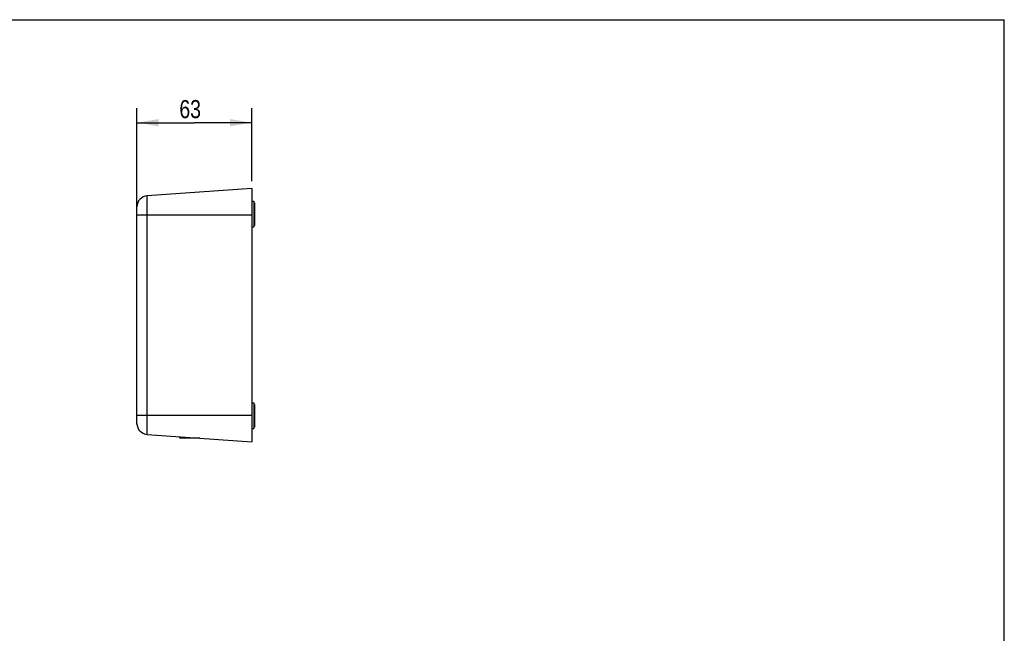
# Model space of a CAD drawing. Header units: inches. Extents: x 0 to 17, y 0 to 11.
# Tile 10 of 10: x 8.5 to 17, y 5.7 to 11. Entities that reach past the tile are written whole.
import ezdxf

# ---------------------------------------------------------------- set-up
doc = ezdxf.new("R2010")
doc.units = ezdxf.units.IN
doc.header["$LTSCALE"] = 0.935
doc.header["$MEASUREMENT"] = 0
doc.layers.get('0').update_dxf_attribs({"linetype": 'CONTINUOUS'})
doc.layers.add('02___PRT_ALL_AXES', color=7, linetype='CONTINUOUS')
doc.styles.get("Standard").update_dxf_attribs({"font": 'txt', "width": 0.8})
doc.dimstyles.new('DIMSTYLE_2', dxfattribs={"dimtxt": 0.15625, "dimasz": 0.1875, "dimexe": 0.125, "dimexo": 0.0625, "dimgap": 0.039062, "dimtad": 0, "dimtih": 1, "dimtoh": 1, "dimlfac": 2.5, "dimzin": 4, "dimdsep": 46, "dimtxsty": 'Standard', "dimblk": '_FILLED', "dimblk1": '_FILLED', "dimblk2": '_FILLED', "dimcen": 0.09, "dimazin": 1, "dimtfac": 1, "dimtofl": 0, "dimtmove": 0, "dimatfit": 3, "dimldrblk": '_FILLED', "dimfxl": 1, "dimtolj": 1, "dimtzin": 4, "dimarcsym": 0})

# ---------------------------------------------------------------- blocks, each defined once
blk = doc.blocks.new('_FILLED')
at = {"color": 0, "linetype": 'ByBlock'}
blk.add_solid([(0, 0), (-1, 0.167), (-1, -0.167)], dxfattribs=at)
blk = doc.blocks.new('*D3')
at = {"color": 7, "linetype": 'Continuous', "transparency": 16777216}
for p, q in [((9.5123, 9.3773), (9.5123, 10.2356)), ((10.5044, 9.6042), (10.5044, 10.2356)), ((9.5123, 10.1106), (10.0083, 10.1106)), ((10.5044, 10.1106), (10.0083, 10.1106))]:
    blk.add_line(p, q, dxfattribs=at)
at = {"color": 7, "linetype": 'Continuous', "transparency": 16777216, "xscale": 0.1875, "yscale": 0.1875, "zscale": 0.1875, "rotation": 180}
blk.add_blockref('_FILLED', (9.5123, 10.1106), dxfattribs=at)
at = {"color": 7, "linetype": 'Continuous', "transparency": 16777216, "xscale": 0.1875, "yscale": 0.1875, "zscale": 0.1875}
blk.add_blockref('_FILLED', (10.5044, 10.1106), dxfattribs=at)
at = {"color": 7, "linetype": 'Continuous', "transparency": 16777216, "insert": (9.9718, 10.3059), "char_height": 0.15625, "width": 0.25, "attachment_point": 2, "line_spacing_factor": 0.9}
blk.add_mtext('63', dxfattribs=at)

msp = doc.modelspace()

# ---------------------------------------------------------------- linework, layer by layer
at = {"color": 7, "linetype": 'Continuous'}
for p, q in [((0, 11), (17, 11)), ((17, 0), (17, 11)), ((10.50441, 9.54165), (9.60018, 9.47842)), ((10.50441, 9.54165), (10.50441, 7.35565)), ((9.60018, 7.41888), (9.60018, 9.47842)), ((9.51229, 7.50377), (9.51229, 9.38416)), ((10.50457, 9.43157), (10.5204, 9.43157)), ((10.5204, 9.43157), (10.5204, 9.21)), ((10.5204, 9.41921), (10.52819, 9.41921)), ((10.52819, 9.41921), (10.52819, 9.22236)), ((9.51229, 9.31479), (10.50441, 9.31479)), ((10.50457, 9.21), (10.5204, 9.21)), ((10.5204, 9.22236), (10.52819, 9.22236)), ((10.50457, 7.69063), (10.5204, 7.69063)), ((10.5204, 7.69063), (10.5204, 7.46905)), ((10.5204, 7.67827), (10.52819, 7.67827)), ((10.52819, 7.67827), (10.52819, 7.48142)), ((10.50441, 7.58251), (9.51229, 7.58251)), ((10.5204, 7.48142), (10.52819, 7.48142)), ((9.60018, 7.41888), (10.50441, 7.35565)), ((10.50457, 7.46905), (10.5204, 7.46905))]:
    msp.add_line(p, q, dxfattribs=at)
for centre, start, end in [((9.60677, 9.38416), 94, 180), ((9.60677, 7.51314), 180, 266)]:
    msp.add_arc(centre, 0.09449, start, end, dxfattribs=at)
at = {"layer": '02___PRT_ALL_AXES', "color": 7, "linetype": 'Continuous'}
for p, q in [((9.88183, 7.38699), (9.88183, 7.39919)), ((10.05635, 7.38699), (9.88183, 7.38699))]:
    msp.add_line(p, q, dxfattribs=at)

# ---------------------------------------------------------------- dimensions: what is measured, and where the dimension line sits
at = {"color": 7, "linetype": 'Continuous'}
dim = msp.add_linear_dim(base=(10.50441, 10.11064), p1=(9.51229, 9.31479), p2=(10.50441, 9.54165), dimstyle='DIMSTYLE_2', override={"dimtad": 1, "dimtih": 0, "dimtoh": 0}, dxfattribs=at)
dim.commit()
dim.dimension.update_dxf_attribs({"geometry": '*D3', "text_midpoint": (9.97566, 10.11064), "dimtype": 160})

doc.saveas('drawing.dxf')
